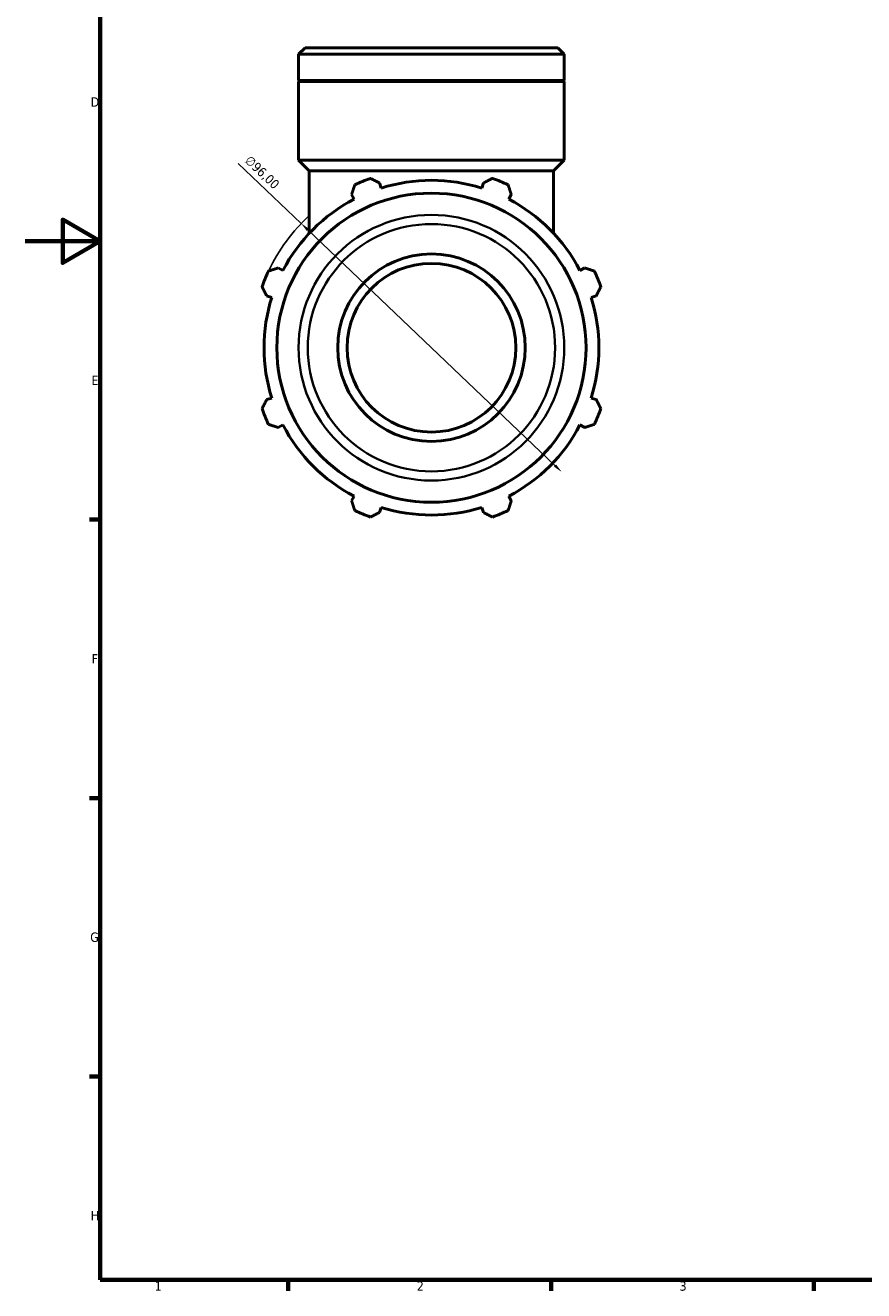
# Model space of a CAD drawing. Header units: millimetres. Extents: x 0 to 931, y 0 to 951.
# Tile 1 of 6: x 0 to 224, y 17 to 355. Entities that reach past the tile are written whole.
import ezdxf

# ---------------------------------------------------------------- set-up
doc = ezdxf.new("R2010")
doc.units = ezdxf.units.MM
for name, color, linetype, lineweight in [('Border (ISO)', 7, 'Continuous', 70), ('Dimension (ISO)', 7, 'Continuous', 25), ('Visible (ISO)', 7, 'Continuous', 50), ('Visible Narrow (ISO)', 7, 'Continuous', 35)]:
    doc.layers.add(name, color=color, linetype=linetype, lineweight=lineweight)
doc.styles.add('Note Text (ISO)', font='tahoma.ttf')
doc.dimstyles.new('Default (ISO)', dxfattribs={"dimtxt": 2.5, "dimasz": 2.5, "dimexe": 3.175, "dimexo": 0, "dimgap": 0.762, "dimtad": 1, "dimrnd": 1e-08, "dimzin": 0, "dimtxsty": 'Note Text (ISO)', "dimcen": 0.09, "dimdle": 10, "dimclrd": 256, "dimclre": 256, "dimclrt": 232, "dimazin": 0, "dimtfac": 1.40208, "dimtmove": 0, "dimatfit": 3, "dimfxl": 1, "dimtolj": 1, "dimtzin": 0, "dimlwd": -1, "dimlwe": -1, "dimarcsym": 0})

# ---------------------------------------------------------------- blocks, each defined once
blk = doc.blocks.new('Borders Default Border')
at = {"layer": 'Border (ISO)'}
for p, q in [((20, 222.75), (17.1, 222.75)), ((20, 148.5), (17.1, 148.5)), ((20, 74.25), (17.1, 74.25)), ((70.08, 20), (70.08, 17.1)), ((140.17, 20), (140.17, 17.1)), ((210.25, 20), (210.25, 17.1))]:
    blk.add_line(p, q, dxfattribs=at)
at = {"layer": 'Border (ISO)', "flags": 128}
for points in [[(20, 20), (20, 574), (821, 574), (821, 20), (20, 20)], [(0, 297), (20, 297), (10, 302.77), (10, 291.23), (20, 297)]]:
    blk.add_lwpolyline(points, dxfattribs=at)
at = {"layer": 'Border (ISO)', "color": 232, "true_color": 0xca0064, "char_height": 2.5, "attachment_point": 7, "style": 'Note Text (ISO)'}
for s, insert in [('D', (17.43, 332.88)), ('E', (17.64, 258.63)), ('F', (17.7, 184.38)), ('G', (17.31, 110.08)), ('H', (17.44, 35.88)), ('1', (34.48, 17.1)), ('2', (104.37, 17.1)), ('3', (174.43, 17.05))]:
    blk.add_mtext(s, dxfattribs=dict(at, insert=insert))
blk = doc.blocks.new('*D14')
at = {"layer": 'Defpoints', "color": 0, "transparency": 16777216}
for p in [(73.55, 301.73), (143.01, 235.47)]:
    blk.add_point(p, dxfattribs=at)
at = {"layer": 'Dimension (ISO)', "transparency": 16777216}
for p, q in [((73.55, 301.73), (56.76, 317.75)), ((141.2, 237.19), (75.36, 300.01))]:
    blk.add_line(p, q, dxfattribs=at)
blk.add_arc((108.28, 268.6), 48, 132.5575, 154.792, dxfattribs=at)
for points in [[(75.65, 300.31), (75.07, 299.71), (73.55, 301.73)], [(141.49, 237.49), (140.91, 236.89), (143.01, 235.47)]]:
    blk.add_solid(points, dxfattribs=at)
at = {"layer": 'Dimension (ISO)', "color": 232, "true_color": 0xca0064, "transparency": 16777216, "insert": (60.05, 320.1), "char_height": 2.5, "attachment_point": 1, "rotation": 316.3473, "style": 'Note Text (ISO)'}
blk.add_mtext('\\A1;∅96,00', dxfattribs=at)

msp = doc.modelspace()

# ---------------------------------------------------------------- linework, layer by layer
at = {"layer": 'Visible (ISO)'}
for p, q in [((74.571, 348.599), (72.871, 346.9)), ((74.571, 348.599), (141.992, 348.599)), ((141.992, 348.599), (143.691, 346.9)), ((72.871, 339.899), (72.871, 346.9)), ((143.691, 346.9), (72.871, 346.9)), ((143.691, 339.899), (143.691, 346.9)), ((143.691, 339.899), (72.871, 339.899)), ((73.171, 339.599), (72.871, 339.899)), ((143.691, 339.599), (72.871, 339.599)), ((72.871, 318.599), (72.871, 339.599)), ((143.391, 339.599), (143.691, 339.899)), ((143.691, 318.599), (143.691, 339.599)), ((143.691, 318.599), (72.871, 318.599)), ((75.704, 315.766), (72.871, 318.599)), ((140.859, 315.766), (143.691, 318.599)), ((140.859, 315.766), (75.704, 315.766)), ((75.704, 299.119), (75.704, 315.766)), ((140.859, 299.119), (140.859, 315.766)), ((94.858, 311.173), (94.425, 312.547)), ((122.138, 312.547), (121.705, 311.173)), ((87.004, 309.473), (87.669, 308.195)), ((128.894, 308.195), (129.559, 309.473)), ((68.685, 289.212), (67.408, 289.877)), ((149.155, 289.877), (147.878, 289.212)), ((64.334, 282.456), (65.707, 282.023)), ((150.855, 282.023), (152.229, 282.456)), ((65.707, 255.176), (64.334, 254.743)), ((152.229, 254.743), (150.855, 255.176)), ((67.408, 247.322), (68.685, 247.987)), ((147.878, 247.987), (149.155, 247.322)), ((87.669, 229.003), (87.004, 227.726)), ((129.559, 227.726), (128.894, 229.003)), ((94.425, 224.652), (94.858, 226.025)), ((121.705, 226.025), (122.138, 224.652))]:
    msp.add_line(p, q, dxfattribs=at)
for radius in [41.224, 25, 22.5]:
    msp.add_circle((108.281, 268.599), radius, dxfattribs=at)
for radius, start, end in [(48, 109.79198, 115.20802), (44.64, 72.5, 107.5), (48, 64.79198, 70.20802), (44.64, 117.5, 152.5), (44.64, 27.5, 62.5), (48, 154.79198, 160.20802), (48, 19.79198, 25.20802), (44.64, 162.5, 197.5), (44.64, 342.5, 17.5), (48, 199.79198, 205.20802), (48, 334.79198, 340.20802), (44.64, 207.5, 242.5), (44.64, 297.5, 332.5), (48, 244.79198, 250.20802), (44.64, 252.5, 287.5), (48, 289.79198, 295.20802)]:
    msp.add_arc((108.281, 268.599), radius, start, end, dxfattribs=at)
for points, weights in [([(87.004, 309.473), (87.412, 310.724), (87.838, 312.028)], [1.00243851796, 1.00162742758, 1]), ([(92.028, 313.764), (93.251, 313.143), (94.425, 312.547)], [1, 1.00162742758, 1.00243851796]), ([(122.138, 312.547), (123.312, 313.143), (124.535, 313.764)], [1.00243851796, 1.00162742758, 1]), ([(128.725, 312.028), (129.15, 310.724), (129.559, 309.473)], [1, 1.00162742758, 1.00243851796]), ([(64.853, 289.043), (66.156, 289.468), (67.408, 289.877)], [1, 1.00162742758, 1.00243851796]), ([(149.155, 289.877), (150.406, 289.468), (151.71, 289.043)], [1.00243851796, 1.00162742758, 1]), ([(64.334, 282.456), (63.738, 283.63), (63.117, 284.852)], [1.00243851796, 1.00162742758, 1]), ([(153.446, 284.852), (152.825, 283.63), (152.229, 282.456)], [1, 1.00162742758, 1.00243851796]), ([(63.117, 252.346), (63.738, 253.569), (64.334, 254.743)], [1, 1.00162742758, 1.00243851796]), ([(152.229, 254.743), (152.825, 253.569), (153.446, 252.346)], [1.00243851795, 1.00162742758, 1]), ([(67.408, 247.322), (66.156, 247.73), (64.853, 248.156)], [1.00243851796, 1.00162742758, 1]), ([(151.71, 248.156), (150.406, 247.73), (149.155, 247.322)], [1, 1.00162742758, 1.00243851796]), ([(87.838, 225.17), (87.412, 226.474), (87.004, 227.726)], [1, 1.00162742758, 1.00243851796]), ([(129.559, 227.726), (129.15, 226.474), (128.725, 225.17)], [1.00243851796, 1.00162742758, 1]), ([(94.425, 224.652), (93.251, 224.056), (92.028, 223.435)], [1.00243851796, 1.00162742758, 1]), ([(124.535, 223.435), (123.312, 224.056), (122.138, 224.652)], [1, 1.00162742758, 1.00243851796])]:
    msp.add_rational_spline(points, weights, degree=2, dxfattribs=at)
at = {"layer": 'Visible Narrow (ISO)'}
for radius in [35.421, 32.976]:
    msp.add_circle((108.281, 268.599), radius, dxfattribs=at)

# ---------------------------------------------------------------- block references
msp.add_blockref('Borders Default Border', (0, 0))

# ---------------------------------------------------------------- dimensions: what is measured, and where the dimension line sits
at = {"layer": 'Dimension (ISO)'}
dim = msp.add_diameter_dim_2p(p1=(143.011, 235.466), p2=(73.552, 301.733), dimstyle='Default (ISO)', override={"dimdec": 2, "dimlfac": 1, "dimtp": 0, "dimtm": 0, "dimtdec": 2, "dimatfit": 2}, dxfattribs=at)
dim.commit()
dim.dimension.update_dxf_attribs({"geometry": '*D14', "text_midpoint": (61.285, 313.436), "dimtype": 163})

doc.saveas('drawing.dxf')
